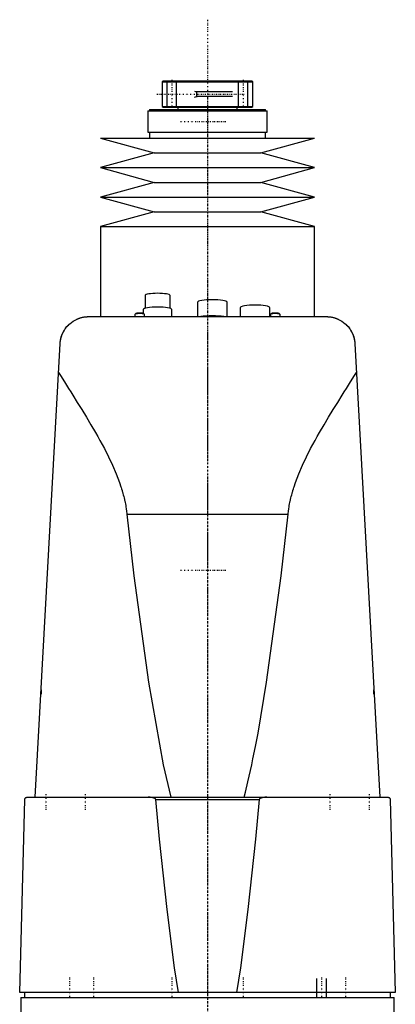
# Model space of a CAD drawing. Extents: x -120 to 120, y -1 to 896.
# Tile 2 of 2: x -79 to 79, y 483 to 896. Entities that reach past the tile are written whole.
import ezdxf

# ---------------------------------------------------------------- set-up
doc = ezdxf.new("R2010")
doc.units = 0
doc.linetypes.add('CENTER', pattern=[1.5, 0.45, -0.5, 0.05, -0.5])
for name, color, linetype in [('AM_0', 7, 'CONTINUOUS'), ('AM_10', 7, 'CONTINUOUS'), ('AM_7', 7, 'CENTER')]:
    doc.layers.add(name, color=color, linetype=linetype)

msp = doc.modelspace()

# ---------------------------------------------------------------- linework, layer by layer
at = {"layer": 'AM_0', "color": 7, "linetype": 'CONTINUOUS'}
for p, q in [((-18.7, 870.5), (-19, 870.2)), ((-19, 870.2), (-19, 859.8)), ((-19, 870.2), (19, 870.2)), ((-18.7, 870.5), (18.7, 870.5)), ((19, 870.2), (18.7, 870.5)), ((19, 859.8), (19, 870.2)), ((-25.15, 858), (-25.15, 849)), ((-25.15, 858), (25.15, 858)), ((-24.35, 858.5), (-24.35, 858)), ((-24.35, 858.5), (24.35, 858.5)), ((-19, 859.8), (-18.7, 859.5)), ((-19, 859.8), (19, 859.8)), ((-18.7, 859.5), (18.7, 859.5)), ((-12.5, 859.5), (-12.5, 858.5)), ((12.5, 858.5), (12.5, 859.5)), ((18.7, 859.5), (19, 859.8)), ((24.35, 858), (24.35, 858.5)), ((25.15, 849), (25.15, 858)), ((-25.15, 849), (25.15, 849)), ((-24.35, 849), (-24.35, 846.5)), ((24.35, 846.5), (24.35, 849)), ((-45, 846.5), (-22.5, 840.3)), ((-45, 846.5), (45, 846.5)), ((22.5, 840.3), (45, 846.5)), ((-22.5, 840.3), (-45, 834.1)), ((-22.5, 840.3), (22.5, 840.3)), ((45, 834.1), (22.5, 840.3)), ((-45, 834.1), (-22.5, 827.9)), ((-45, 834.1), (45, 834.1)), ((22.5, 827.9), (45, 834.1)), ((-22.5, 827.9), (-45, 821.7)), ((-22.5, 827.9), (22.5, 827.9)), ((45, 821.7), (22.5, 827.9)), ((-45, 821.7), (-22.5, 815.5)), ((-45, 821.7), (45, 821.7)), ((22.5, 815.5), (45, 821.7)), ((-22.5, 815.5), (-45, 809.3)), ((-22.5, 815.5), (22.5, 815.5)), ((45, 809.3), (22.5, 815.5)), ((-45, 809.3), (-45, 771.5)), ((-45, 809.3), (45, 809.3)), ((45, 771.5), (45, 809.3)), ((-26.25, 780.38), (-26.25, 774.98)), ((-15.75, 774.98), (-15.75, 780.38)), ((-27, 774.47), (-27, 772.83)), ((-15, 771.5), (-15, 774.47)), ((-4.25, 777.52), (-4.25, 771.5)), ((8.25, 771.5), (8.25, 777.52)), ((13.75, 775.26), (13.75, 771.5)), ((26.25, 771.5), (26.25, 775.26)), ((-50, 771.5), (50, 771.5)), ((-30.47, 772.49), (-30.5, 772.43)), ((-30.5, 772.43), (-30.5, 771.5)), ((-30.22, 772.73), (-30.47, 772.49)), ((-26.53, 772.49), (-26.78, 772.73)), ((-26.5, 771.5), (-26.5, 772.43)), ((26.53, 772.49), (26.5, 772.43)), ((26.5, 772.43), (26.5, 771.5)), ((26.78, 772.73), (26.53, 772.49)), ((30.47, 772.49), (30.22, 772.73)), ((30.5, 771.5), (30.5, 772.43)), ((-72.48, 569.6), (-61.98, 760.16)), ((61.98, 760.16), (72.48, 569.6)), ((-33.89, 688.56), (33.89, 688.56)), ((-70, 614.67), (-70, 612.94)), ((70, 612.94), (70, 614.67)), ((-79, 487.5), (-76.83, 568.63)), ((-75.83, 569.6), (75.83, 569.6)), ((-21.74, 568.63), (21.74, 568.63)), ((76.83, 568.63), (79, 487.5)), ((79, 487.5), (-79, 487.5)), ((-78.5, 485.5), (78.5, 485.5)), ((-78.5, 485.5), (-78.5, 472.2)), ((-77, 487.5), (-77, 485.5)), ((77, 485.5), (77, 487.5)), ((78.5, 472.2), (78.5, 485.5))]:
    msp.add_line(p, q, dxfattribs=at)
for points in [[(-15.75, 780.38), (-15.85, 780.56), (-16.15, 780.73), (-16.63, 780.89), (-17.29, 781.03), (-18.08, 781.14), (-18.99, 781.23), (-19.98, 781.28), (-21, 781.29), (-22.02, 781.28), (-23.01, 781.23), (-23.92, 781.14), (-24.71, 781.03), (-25.37, 780.89), (-25.85, 780.73), (-26.15, 780.56), (-26.25, 780.38)], [(8.25, 777.52), (8.13, 777.73), (7.77, 777.93), (7.2, 778.12), (6.42, 778.29), (5.47, 778.42), (4.39, 778.52), (3.22, 778.58), (2, 778.6), (0.78, 778.58), (-0.39, 778.52), (-1.47, 778.42), (-2.42, 778.29), (-3.2, 778.12), (-3.77, 777.93), (-4.13, 777.73), (-4.25, 777.52)], [(-15, 774.47), (-15.12, 774.68), (-15.46, 774.87), (-16.01, 775.05), (-16.76, 775.21), (-17.67, 775.34), (-18.7, 775.44), (-19.83, 775.5), (-21, 775.52), (-22.17, 775.5), (-23.3, 775.44), (-24.33, 775.34), (-25.24, 775.21), (-25.99, 775.05), (-26.54, 774.87), (-26.88, 774.68), (-27, 774.47)], [(26.25, 775.26), (26.13, 775.47), (25.77, 775.68), (25.2, 775.87), (24.42, 776.03), (23.47, 776.16), (22.39, 776.26), (21.22, 776.33), (20, 776.35), (18.78, 776.33), (17.61, 776.26), (16.53, 776.16), (15.58, 776.03), (14.8, 775.87), (14.23, 775.68), (13.87, 775.47), (13.75, 775.26)], [(-26.5, 772.43), (-26.54, 772.5), (-26.65, 772.57), (-26.84, 772.63), (-27.09, 772.68), (-27.4, 772.72), (-27.75, 772.75), (-28.13, 772.77), (-28.52, 772.78), (-28.91, 772.77), (-29.29, 772.75), (-29.63, 772.72), (-29.94, 772.67), (-30.18, 772.62), (-30.36, 772.56), (-30.47, 772.49)], [(-28.5, 772.98), (-28.85, 772.98), (-29.18, 772.96), (-29.48, 772.93), (-29.75, 772.89), (-29.97, 772.84), (-30.13, 772.79), (-30.22, 772.73)], [(-26.78, 772.73), (-26.87, 772.79), (-27.03, 772.84), (-27.25, 772.89), (-27.52, 772.93), (-27.82, 772.96), (-28.15, 772.98), (-28.5, 772.98)], [(6.86, 771.5), (5.81, 771.64), (4.62, 771.75), (3.34, 771.82), (2, 771.84), (0.66, 771.82), (-0.62, 771.75), (-1.81, 771.64), (-2.86, 771.5)], [(30.5, 772.43), (30.46, 772.5), (30.35, 772.57), (30.16, 772.63), (29.91, 772.68), (29.6, 772.72), (29.25, 772.75), (28.87, 772.77), (28.48, 772.78), (28.09, 772.77), (27.71, 772.75), (27.37, 772.72), (27.06, 772.67), (26.82, 772.62), (26.64, 772.56), (26.53, 772.49)], [(28.5, 772.98), (28.15, 772.98), (27.82, 772.96), (27.52, 772.93), (27.25, 772.89), (27.03, 772.84), (26.87, 772.79), (26.78, 772.73)], [(30.22, 772.73), (30.13, 772.79), (29.97, 772.84), (29.75, 772.89), (29.48, 772.93), (29.18, 772.96), (28.85, 772.98), (28.5, 772.98)]]:
    msp.add_lwpolyline(points, dxfattribs=at)
for points in [[(-61.98, 760.16, 0), (-61.95, 760.64, 0), (-61.82, 761.58, 0), (-61.62, 762.5, 0), (-61.49, 762.95, 0), (-61.35, 763.4, 0), (-61.02, 764.26, 0), (-60.62, 765.08, 0), (-60.17, 765.87, 0), (-59.67, 766.61, 0), (-59.12, 767.3, 0), (-58.83, 767.63, 0), (-58.52, 767.95, 0), (-57.89, 768.54, 0), (-57.22, 769.09, 0), (-56.49, 769.59, 0), (-55.66, 770.08, 0), (-55.13, 770.35, 0), (-54.97, 770.42, 0), (-54.8, 770.5, 0), (-54.72, 770.53, 0), (-54.64, 770.57, 0), (-54.47, 770.64, 0), (-54.3, 770.7, 0), (-54.21, 770.74, 0), (-54.12, 770.77, 0), (-53.94, 770.83, 0), (-53.76, 770.9, 0), (-53.67, 770.93, 0), (-53.57, 770.96, 0), (-53.38, 771.01, 0), (-53.19, 771.07, 0), (-52.99, 771.12, 0), (-52.79, 771.17, 0), (-52.57, 771.22, 0), (-52.46, 771.24, 0), (-52.35, 771.27, 0), (-52.11, 771.31, 0), (-51.85, 771.36, 0), (-51.7, 771.38, 0), (-51.66, 771.39, 0), (-51.61, 771.39, 0), (-51.59, 771.39, 0), (-51.57, 771.4, 0), (-51.52, 771.4, 0), (-51.48, 771.41, 0), (-51.43, 771.41, 0), (-51.39, 771.42, 0), (-51.34, 771.42, 0), (-51.32, 771.43, 0), (-51.29, 771.43, 0), (-51.25, 771.44, 0), (-51.2, 771.44, 0), (-51.15, 771.44, 0), (-51.11, 771.45, 0), (-51.06, 771.45, 0), (-51.03, 771.46, 0), (-51.01, 771.46, 0), (-50.96, 771.46, 0), (-50.91, 771.47, 0), (-50.89, 771.47, 0), (-50.87, 771.47, 0), (-50.82, 771.47, 0), (-50.77, 771.48, 0), (-50.74, 771.48, 0), (-50.72, 771.48, 0), (-50.67, 771.48, 0), (-50.62, 771.48, 0), (-50.57, 771.49, 0), (-50.52, 771.49, 0), (-50.47, 771.49, 0), (-50.45, 771.49, 0), (-50.42, 771.49, 0), (-50.37, 771.49, 0), (-50.32, 771.5, 0), (-50.27, 771.5, 0), (-50.22, 771.5, 0), (-50.17, 771.5, 0), (-50.15, 771.5, 0), (-50.12, 771.5, 0), (-50.07, 771.5, 0), (-50.02, 771.5, 0), (-50, 771.5, 0)], [(50, 771.5, 0), (50.02, 771.5, 0), (50.07, 771.5, 0), (50.12, 771.5, 0), (50.15, 771.5, 0), (50.17, 771.5, 0), (50.22, 771.5, 0), (50.27, 771.5, 0), (50.32, 771.5, 0), (50.37, 771.49, 0), (50.42, 771.49, 0), (50.45, 771.49, 0), (50.47, 771.49, 0), (50.52, 771.49, 0), (50.57, 771.49, 0), (50.62, 771.48, 0), (50.67, 771.48, 0), (50.72, 771.48, 0), (50.74, 771.48, 0), (50.77, 771.48, 0), (50.82, 771.47, 0), (50.87, 771.47, 0), (50.89, 771.47, 0), (50.91, 771.47, 0), (50.96, 771.46, 0), (51.01, 771.46, 0), (51.03, 771.46, 0), (51.06, 771.45, 0), (51.11, 771.45, 0), (51.15, 771.44, 0), (51.2, 771.44, 0), (51.25, 771.44, 0), (51.29, 771.43, 0), (51.32, 771.43, 0), (51.34, 771.42, 0), (51.39, 771.42, 0), (51.43, 771.41, 0), (51.48, 771.41, 0), (51.52, 771.4, 0), (51.57, 771.4, 0), (51.59, 771.39, 0), (51.61, 771.39, 0), (51.66, 771.39, 0), (51.7, 771.38, 0), (51.85, 771.36, 0), (52.11, 771.31, 0), (52.35, 771.27, 0), (52.46, 771.24, 0), (52.57, 771.22, 0), (52.79, 771.17, 0), (52.99, 771.12, 0), (53.19, 771.07, 0), (53.38, 771.01, 0), (53.57, 770.96, 0), (53.67, 770.93, 0), (53.76, 770.9, 0), (53.94, 770.83, 0), (54.12, 770.77, 0), (54.21, 770.74, 0), (54.3, 770.7, 0), (54.47, 770.64, 0), (54.64, 770.57, 0), (54.72, 770.53, 0), (54.8, 770.5, 0), (54.97, 770.42, 0), (55.13, 770.35, 0), (55.66, 770.08, 0), (56.49, 769.59, 0), (57.22, 769.09, 0), (57.89, 768.54, 0), (58.52, 767.95, 0), (58.83, 767.63, 0), (59.12, 767.3, 0), (59.67, 766.61, 0), (60.17, 765.87, 0), (60.62, 765.08, 0), (61.02, 764.26, 0), (61.35, 763.4, 0), (61.49, 762.95, 0), (61.62, 762.5, 0), (61.82, 761.58, 0), (61.95, 760.64, 0), (61.98, 760.16, 0)], [(-61.98, 760.16, 0), (-61.97, 760.32, 0), (-61.94, 760.65, 0), (-61.91, 760.97, 0), (-61.89, 761.13, 0), (-61.86, 761.3, 0), (-61.81, 761.62, 0), (-61.75, 761.94, 0), (-61.68, 762.26, 0), (-61.6, 762.57, 0), (-61.51, 762.89, 0), (-61.47, 763.04, 0), (-61.42, 763.2, 0), (-61.31, 763.51, 0), (-61.2, 763.81, 0), (-61.08, 764.11, 0), (-60.95, 764.41, 0), (-60.81, 764.71, 0), (-60.74, 764.86, 0), (-60.66, 765, 0), (-60.51, 765.29, 0), (-60.35, 765.57, 0), (-60.27, 765.71, 0)], [(-60.27, 765.71, 0), (-60.18, 765.86, 0), (-59.99, 766.14, 0), (-59.8, 766.42, 0), (-59.71, 766.56, 0), (-59.61, 766.69, 0), (-59.42, 766.93, 0), (-59.24, 767.16, 0), (-59.07, 767.36, 0), (-58.91, 767.54, 0), (-58.76, 767.7, 0), (-58.69, 767.78, 0), (-58.62, 767.85, 0), (-58.49, 767.99, 0), (-58.37, 768.1, 0), (-58.26, 768.2, 0), (-58.18, 768.28, 0), (-58.11, 768.35, 0), (-58.08, 768.37, 0), (-58.05, 768.4, 0), (-58.02, 768.43, 0), (-58, 768.44, 0), (-58, 768.44, 0)], [(58, 768.44, 0), (58, 768.44, 0), (58.02, 768.43, 0), (58.05, 768.4, 0), (58.08, 768.37, 0), (58.11, 768.35, 0), (58.18, 768.28, 0), (58.26, 768.2, 0), (58.37, 768.1, 0), (58.49, 767.99, 0), (58.62, 767.85, 0), (58.69, 767.78, 0), (58.76, 767.7, 0), (58.91, 767.54, 0), (59.07, 767.36, 0), (59.24, 767.16, 0), (59.42, 766.93, 0), (59.61, 766.69, 0), (59.71, 766.56, 0), (59.8, 766.42, 0), (59.99, 766.14, 0), (60.18, 765.86, 0), (60.27, 765.71, 0)], [(60.27, 765.71, 0), (60.35, 765.57, 0), (60.51, 765.29, 0), (60.66, 765, 0), (60.74, 764.86, 0), (60.81, 764.71, 0), (60.95, 764.41, 0), (61.08, 764.11, 0), (61.2, 763.81, 0), (61.31, 763.51, 0), (61.42, 763.2, 0), (61.47, 763.04, 0), (61.51, 762.89, 0), (61.6, 762.57, 0), (61.68, 762.26, 0), (61.75, 761.94, 0), (61.81, 761.62, 0), (61.86, 761.3, 0), (61.89, 761.13, 0), (61.91, 760.97, 0), (61.94, 760.65, 0), (61.97, 760.32, 0), (61.98, 760.16, 0)], [(-62.65, 748.09, 0), (-61.85, 746.79, 0), (-60.18, 744.12, 0), (-58.43, 741.34, 0), (-57.54, 739.91, 0), (-56.63, 738.46, 0), (-54.77, 735.49, 0), (-52.87, 732.43, 0), (-50.95, 729.3, 0), (-49.03, 726.09, 0), (-47.11, 722.81, 0), (-46.16, 721.14, 0), (-45.23, 719.46, 0), (-43.39, 716.06, 0), (-41.63, 712.6, 0), (-39.96, 709.08, 0), (-38.42, 705.5, 0), (-37.04, 701.86, 0), (-36.41, 700.01, 0), (-36.31, 699.71, 0), (-36.12, 699.09, 0), (-35.93, 698.46, 0), (-35.83, 698.15, 0), (-35.74, 697.84, 0), (-35.57, 697.21, 0), (-35.4, 696.59, 0), (-35.23, 695.96, 0), (-35.08, 695.33, 0), (-34.93, 694.69, 0), (-34.86, 694.37, 0), (-34.79, 694.06, 0), (-34.65, 693.42, 0), (-34.52, 692.78, 0), (-34.4, 692.13, 0), (-34.29, 691.49, 0), (-34.19, 690.84, 0), (-34.14, 690.52, 0), (-34.09, 690.19, 0), (-34, 689.54, 0), (-33.92, 688.89, 0), (-33.89, 688.56, 0)], [(33.89, 688.56, 0), (33.92, 688.89, 0), (34, 689.54, 0), (34.09, 690.19, 0), (34.14, 690.52, 0), (34.19, 690.84, 0), (34.29, 691.49, 0), (34.4, 692.13, 0), (34.52, 692.78, 0), (34.65, 693.42, 0), (34.79, 694.06, 0), (34.86, 694.37, 0), (34.93, 694.69, 0), (35.08, 695.33, 0), (35.23, 695.96, 0), (35.4, 696.59, 0), (35.57, 697.21, 0), (35.74, 697.84, 0), (35.83, 698.15, 0), (35.93, 698.46, 0), (36.12, 699.09, 0), (36.31, 699.71, 0), (36.41, 700.01, 0), (37.04, 701.86, 0), (38.42, 705.5, 0), (39.96, 709.08, 0), (41.63, 712.6, 0), (43.39, 716.06, 0), (45.23, 719.46, 0), (46.16, 721.14, 0), (47.11, 722.81, 0), (49.03, 726.09, 0), (50.95, 729.3, 0), (52.87, 732.43, 0), (54.77, 735.49, 0), (56.63, 738.46, 0), (57.54, 739.91, 0), (58.43, 741.34, 0), (60.18, 744.12, 0), (61.85, 746.79, 0), (62.65, 748.09, 0)], [(-33.89, 688.56, 0), (-30.94, 662.64, 0), (-24.88, 617.98, 0), (-18.61, 583.2, 0), (-15.41, 569.6, 0)], [(15.41, 569.6, 0), (15.95, 571.69, 0), (17.01, 576.08, 0), (18.08, 580.76, 0), (18.61, 583.2, 0), (19.13, 585.71, 0), (20.19, 590.95, 0), (21.24, 596.47, 0), (24.88, 617.98, 0), (30.94, 662.64, 0), (33.89, 688.56, 0)], [(-76.83, 568.63, 0), (-76.83, 568.63, 0), (-76.83, 568.64, 0), (-76.83, 568.64, 0), (-76.83, 568.65, 0), (-76.83, 568.65, 0), (-76.83, 568.65, 0), (-76.83, 568.66, 0), (-76.83, 568.67, 0), (-76.83, 568.67, 0), (-76.83, 568.68, 0), (-76.83, 568.68, 0), (-76.83, 568.68, 0), (-76.83, 568.69, 0), (-76.83, 568.7, 0), (-76.82, 568.7, 0), (-76.82, 568.71, 0), (-76.82, 568.71, 0), (-76.82, 568.72, 0), (-76.82, 568.72, 0), (-76.82, 568.73, 0), (-76.82, 568.73, 0), (-76.82, 568.73, 0), (-76.82, 568.74, 0), (-76.82, 568.74, 0), (-76.82, 568.75, 0), (-76.82, 568.75, 0), (-76.82, 568.75, 0), (-76.82, 568.76, 0), (-76.82, 568.76, 0), (-76.82, 568.77, 0), (-76.81, 568.77, 0), (-76.81, 568.78, 0), (-76.81, 568.78, 0), (-76.81, 568.78, 0), (-76.81, 568.79, 0), (-76.81, 568.79, 0), (-76.81, 568.81, 0), (-76.8, 568.84, 0), (-76.8, 568.86, 0), (-76.79, 568.88, 0), (-76.79, 568.9, 0), (-76.78, 568.91, 0), (-76.77, 568.93, 0), (-76.77, 568.95, 0), (-76.76, 568.97, 0), (-76.75, 568.99, 0), (-76.74, 569.01, 0), (-76.74, 569.02, 0), (-76.73, 569.03, 0), (-76.73, 569.05, 0), (-76.72, 569.06, 0), (-76.71, 569.07, 0), (-76.71, 569.08, 0), (-76.7, 569.09, 0), (-76.69, 569.11, 0), (-76.69, 569.11, 0), (-76.68, 569.12, 0), (-76.68, 569.13, 0), (-76.67, 569.15, 0), (-76.64, 569.19, 0), (-76.59, 569.26, 0), (-76.53, 569.31, 0), (-76.48, 569.36, 0), (-76.42, 569.41, 0), (-76.39, 569.43, 0), (-76.36, 569.45, 0), (-76.3, 569.48, 0), (-76.24, 569.51, 0), (-76.17, 569.54, 0), (-76.11, 569.56, 0), (-76.05, 569.58, 0), (-76.02, 569.58, 0), (-75.99, 569.59, 0), (-75.92, 569.6, 0), (-75.86, 569.6, 0), (-75.83, 569.6, 0)], [(-21.74, 568.63, 0), (-21.74, 568.63, 0), (-21.74, 568.63, 0), (-21.74, 568.64, 0), (-21.74, 568.64, 0), (-21.74, 568.64, 0), (-21.74, 568.65, 0), (-21.74, 568.66, 0), (-21.75, 568.66, 0), (-21.75, 568.67, 0), (-21.75, 568.67, 0), (-21.75, 568.67, 0), (-21.75, 568.68, 0), (-21.75, 568.68, 0), (-21.75, 568.69, 0), (-21.75, 568.69, 0), (-21.76, 568.7, 0), (-21.76, 568.7, 0), (-21.76, 568.71, 0), (-21.76, 568.71, 0), (-21.76, 568.71, 0), (-21.76, 568.72, 0), (-21.77, 568.72, 0), (-21.77, 568.73, 0), (-21.77, 568.73, 0), (-21.77, 568.74, 0), (-21.77, 568.74, 0), (-21.77, 568.74, 0), (-21.78, 568.75, 0), (-21.78, 568.75, 0), (-21.78, 568.76, 0), (-21.78, 568.76, 0), (-21.79, 568.77, 0), (-21.79, 568.77, 0), (-21.79, 568.77, 0), (-21.79, 568.78, 0), (-21.8, 568.78, 0), (-21.81, 568.8, 0), (-21.83, 568.82, 0), (-21.85, 568.85, 0), (-21.87, 568.87, 0), (-21.88, 568.88, 0), (-21.89, 568.89, 0), (-21.92, 568.92, 0), (-21.94, 568.94, 0), (-21.97, 568.96, 0), (-22, 568.98, 0), (-22.02, 569, 0), (-22.04, 569.01, 0), (-22.05, 569.01, 0), (-22.08, 569.03, 0), (-22.11, 569.05, 0), (-22.12, 569.06, 0), (-22.14, 569.07, 0), (-22.17, 569.08, 0), (-22.2, 569.1, 0), (-22.21, 569.1, 0), (-22.23, 569.11, 0), (-22.26, 569.13, 0), (-22.28, 569.14, 0), (-22.38, 569.18, 0), (-22.56, 569.25, 0), (-22.74, 569.31, 0), (-22.93, 569.36, 0), (-23.12, 569.41, 0), (-23.22, 569.43, 0), (-23.32, 569.45, 0), (-23.51, 569.48, 0), (-23.71, 569.51, 0), (-23.91, 569.54, 0), (-24.11, 569.56, 0), (-24.3, 569.58, 0), (-24.4, 569.58, 0), (-24.5, 569.59, 0), (-24.69, 569.6, 0), (-24.88, 569.6, 0), (-24.97, 569.6, 0)], [(-12.26, 487.5, 0), (-13.86, 497.87, 0), (-17.03, 522.41, 0), (-20.18, 551.98, 0), (-21.74, 568.63, 0)], [(21.74, 568.63, 0), (20.18, 551.98, 0), (17.03, 522.41, 0), (13.86, 497.87, 0), (12.26, 487.5, 0)], [(24.97, 569.6, 0), (24.88, 569.6, 0), (24.69, 569.6, 0), (24.5, 569.59, 0), (24.4, 569.58, 0), (24.3, 569.58, 0), (24.11, 569.56, 0), (23.91, 569.54, 0), (23.71, 569.51, 0), (23.51, 569.48, 0), (23.32, 569.45, 0), (23.22, 569.43, 0), (23.12, 569.41, 0), (22.93, 569.36, 0), (22.74, 569.31, 0), (22.56, 569.25, 0), (22.38, 569.18, 0), (22.28, 569.14, 0), (22.26, 569.13, 0), (22.23, 569.11, 0), (22.21, 569.1, 0), (22.2, 569.1, 0), (22.17, 569.08, 0), (22.14, 569.07, 0), (22.12, 569.06, 0), (22.11, 569.05, 0), (22.08, 569.03, 0), (22.05, 569.01, 0), (22.04, 569.01, 0), (22.02, 569, 0), (22, 568.98, 0), (21.97, 568.96, 0), (21.94, 568.94, 0), (21.92, 568.92, 0), (21.89, 568.89, 0), (21.88, 568.88, 0), (21.87, 568.87, 0), (21.85, 568.85, 0), (21.83, 568.82, 0), (21.81, 568.8, 0), (21.8, 568.78, 0), (21.79, 568.78, 0), (21.79, 568.77, 0), (21.79, 568.77, 0), (21.79, 568.77, 0), (21.78, 568.76, 0), (21.78, 568.76, 0), (21.78, 568.75, 0), (21.78, 568.75, 0), (21.77, 568.74, 0), (21.77, 568.74, 0), (21.77, 568.74, 0), (21.77, 568.73, 0), (21.77, 568.73, 0), (21.77, 568.72, 0), (21.76, 568.72, 0), (21.76, 568.71, 0), (21.76, 568.71, 0), (21.76, 568.71, 0), (21.76, 568.7, 0), (21.76, 568.7, 0), (21.75, 568.69, 0), (21.75, 568.69, 0), (21.75, 568.68, 0), (21.75, 568.68, 0), (21.75, 568.67, 0), (21.75, 568.67, 0), (21.75, 568.67, 0), (21.75, 568.66, 0), (21.74, 568.66, 0), (21.74, 568.65, 0), (21.74, 568.64, 0), (21.74, 568.64, 0), (21.74, 568.64, 0), (21.74, 568.63, 0), (21.74, 568.63, 0), (21.74, 568.63, 0)], [(75.83, 569.6, 0), (75.86, 569.6, 0), (75.92, 569.6, 0), (75.99, 569.59, 0), (76.02, 569.58, 0), (76.05, 569.58, 0), (76.11, 569.56, 0), (76.17, 569.54, 0), (76.24, 569.51, 0), (76.3, 569.48, 0), (76.36, 569.45, 0), (76.39, 569.43, 0), (76.42, 569.41, 0), (76.48, 569.36, 0), (76.53, 569.31, 0), (76.59, 569.26, 0), (76.64, 569.19, 0), (76.67, 569.15, 0), (76.68, 569.13, 0), (76.68, 569.12, 0), (76.69, 569.11, 0), (76.69, 569.11, 0), (76.7, 569.09, 0), (76.71, 569.08, 0), (76.71, 569.07, 0), (76.72, 569.06, 0), (76.73, 569.05, 0), (76.73, 569.03, 0), (76.74, 569.02, 0), (76.74, 569.01, 0), (76.75, 568.99, 0), (76.76, 568.97, 0), (76.77, 568.95, 0), (76.77, 568.93, 0), (76.78, 568.91, 0), (76.79, 568.9, 0), (76.79, 568.88, 0), (76.8, 568.86, 0), (76.8, 568.84, 0), (76.81, 568.81, 0), (76.81, 568.79, 0), (76.81, 568.79, 0), (76.81, 568.78, 0), (76.81, 568.78, 0), (76.81, 568.78, 0), (76.81, 568.77, 0), (76.82, 568.77, 0), (76.82, 568.76, 0), (76.82, 568.76, 0), (76.82, 568.75, 0), (76.82, 568.75, 0), (76.82, 568.75, 0), (76.82, 568.74, 0), (76.82, 568.74, 0), (76.82, 568.73, 0), (76.82, 568.73, 0), (76.82, 568.73, 0), (76.82, 568.72, 0), (76.82, 568.72, 0), (76.82, 568.71, 0), (76.82, 568.71, 0), (76.82, 568.7, 0), (76.83, 568.7, 0), (76.83, 568.69, 0), (76.83, 568.68, 0), (76.83, 568.68, 0), (76.83, 568.68, 0), (76.83, 568.67, 0), (76.83, 568.67, 0), (76.83, 568.66, 0), (76.83, 568.65, 0), (76.83, 568.65, 0), (76.83, 568.65, 0), (76.83, 568.64, 0), (76.83, 568.64, 0), (76.83, 568.63, 0), (76.83, 568.63, 0)]]:
    msp.add_polyline3d(points, dxfattribs=at)
at = {"layer": 'AM_10', "color": 7, "linetype": 'CONTINUOUS'}
for p, q in [((-17, 859.5), (-17, 870.5)), ((-13, 859.5), (-13, 870.5)), ((13, 859.5), (13, 870.5)), ((17, 859.5), (17, 870.5)), ((-5.5, 866.25), (-4.65, 865.97)), ((-4.65, 866.25), (-4.65, 863.75)), ((10.5, 865.97), (-4.65, 865.97)), ((-5.5, 863.75), (-4.65, 864.03)), ((10.5, 864.03), (-4.65, 864.03)), ((46, 485.5), (46, 493.5)), ((50, 485.5), (50, 493.5))]:
    msp.add_line(p, q, dxfattribs=at)
at = {"layer": 'AM_7', "color": 4, "linetype": 'CENTER'}
for p, q in [((0, 896.25), (0, 329.75)), ((-15, 871.05), (-15, 858.95)), ((15, 871.05), (15, 858.95)), ((-21.25, 865), (15.5, 865)), ((0, 863.46), (0, 754.29)), ((-11.38, 853.5), (7.87, 853.5)), ((0, 764.21), (0, 655.04)), ((0, 762.2), (0, 724.8)), ((0, 700.5), (0, 370.5)), ((-11.38, 665), (7.87, 665)), ((-68, 570.9), (-68, 564.3)), ((-51.5, 570.9), (-51.5, 564.3)), ((51.5, 570.9), (51.5, 564.3)), ((68, 570.9), (68, 564.3)), ((-58, 493.9), (-58, 485.1)), ((-48, 493.9), (-48, 485.1)), ((-15, 493.9), (-15, 485.1)), ((15, 493.9), (15, 485.1)), ((48, 493.9), (48, 485.1)), ((58, 493.9), (58, 485.1))]:
    msp.add_line(p, q, dxfattribs=at)

doc.saveas('drawing.dxf')
